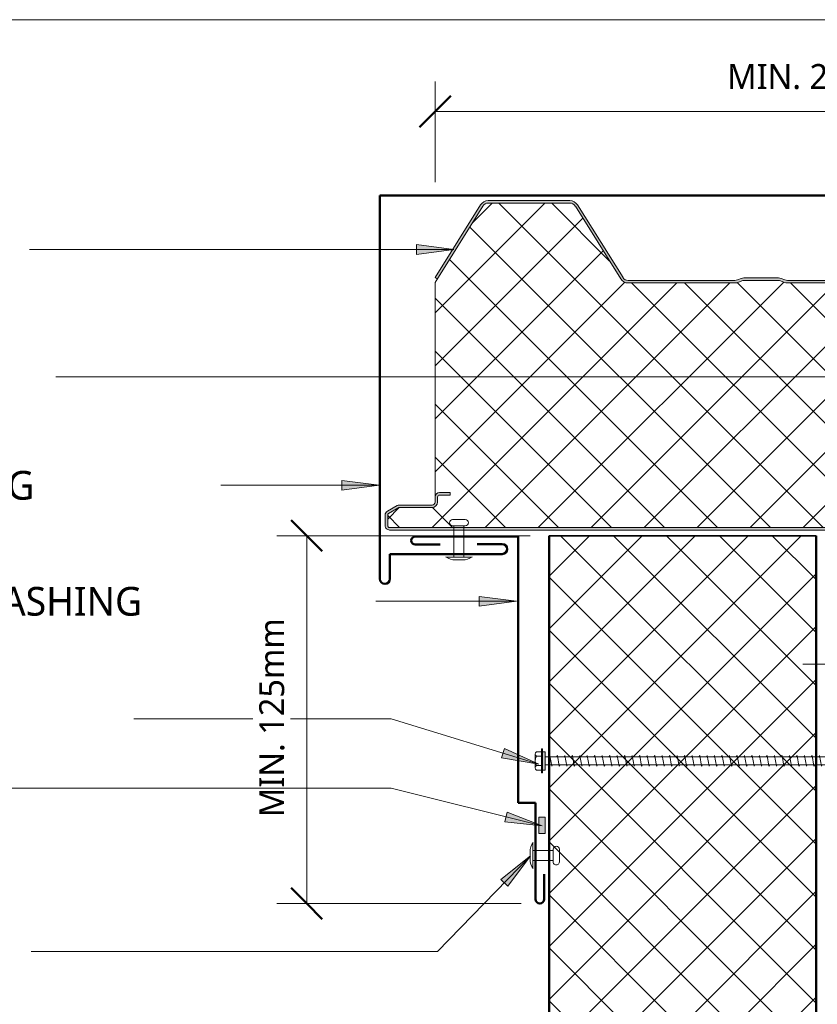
# Model space of a CAD drawing. Header units: millimetres. Extents: x -399 to 996, y 9 to 657.
# Tile 3 of 5: x -116 to 203, y 221 to 616. Entities that reach past the tile are written whole.
import ezdxf

# ---------------------------------------------------------------- set-up
doc = ezdxf.new("R2010")
doc.units = ezdxf.units.MM
for name, color, linetype, lineweight in [('A-ANNO-DIMS', 211, 'Continuous', 9), ('A-ANNO-DIMS-5', 211, 'Continuous', 9), ('A-DETL', 90, 'Continuous', 13), ('A-DETL-GENF', 92, 'Continuous', 13), ('G-ANNO-TEXT', 231, 'Continuous', 9)]:
    doc.layers.add(name, color=color, linetype=linetype, lineweight=lineweight)
doc.styles.add('Yu Gothic', font='Yu Gothic.ttf', dxfattribs={"height": 11.5})
doc.styles.add('Yu Gothic_1', font='Yu Gothic.ttf', dxfattribs={"height": 10})
doc.dimstyles.new('Diagonal_1', dxfattribs={"dimscale": 304.8, "dimtxt": 11.609035, "dimasz": 0.04101, "dimexe": 0.03937, "dimexo": 0.024606, "dimgap": 0.024606, "dimtad": 1, "dimdec": 0, "dimzin": 0, "dimdsep": 46, "dimtxsty": 'Yu Gothic_1', "dimblk1": 'OBLIQUE', "dimblk2": 'OBLIQUE', "dimsah": 1, "dimcen": 0.09, "dimazin": 0, "dimtfac": 1, "dimtdec": 4, "dimtix": 1, "dimtmove": 0, "dimatfit": 3, "dimfxl": 1, "dimtvp": 1, "dimtfill": 1, "dimtolj": 1, "dimtzin": 0, "dimarcsym": 2})

# ---------------------------------------------------------------- blocks, each defined once
blk = doc.blocks.new('Metecno RFw 1000 - FLAT FINISH - RFw 1000 100mm - FLAT-4181614-06  BARGE WITH PROFILED CLADDING2')
at = {"layer": 'A-DETL-GENF'}
h = blk.add_hatch(color=256, dxfattribs=at)
h.paths.add_polyline_path([(1009.62, 0), (53.69, 0), (53.69, -1), (1018.41, -1.03), (1018.77, -1.23), (1018.97, -1.59), (1019, -1.8), (1018.97, -6.17), (1018.77, -6.53), (1018.6, -6.65), (1014.54, -9), (1001.2, -9), (1000.63, -9.07), (1000.1, -9.29), (999.64, -9.64), (999.29, -10.1), (999.07, -10.63), (999, -11.2), (998.97, -13.41), (998.77, -13.76), (998.41, -13.97), (998.2, -14), (994, -14), (994, -15), (998.41, -14.97), (998.67, -14.94), (999.1, -14.76), (999.47, -14.47), (999.84, -13.89), (999.94, -13.67), (1000, -12.99), (1000.04, -10.89), (1000.16, -10.6), (1000.35, -10.35), (1000.6, -10.16), (1000.89, -10.04), (1001.2, -10), (1014.54, -9.97), (1014.79, -9.94), (1015.22, -9.76), (1019.1, -7.52), (1019.47, -7.23), (1019.84, -6.65), (1019.94, -6.43), (1020, -5.96), (1020, -1.8), (1019.9, -1.23), (1019.76, -0.9), (1019.47, -0.53), (1019, -0.2), (1018.6, -0.05), (1018.2, 0)])
h.paths.add_polyline_path([(879.95, -99), (879.19, -99.07), (878.46, -99.29), (876.68, -100), (862.07, -100), (860.28, -99.29), (859.55, -99.07), (858.79, -99), (815.95, -99), (815.19, -99.07), (814.46, -99.29), (812.68, -100), (798.07, -100), (796.28, -99.29), (795.55, -99.07), (794.79, -99), (752.04, -99), (751.18, -99.11), (750.39, -99.43), (749.69, -99.93), (749.15, -100.6), (730.91, -129.78), (730.5, -130.29), (729.97, -130.67), (729.36, -130.92), (728.71, -131), (696.04, -131), (695.38, -130.92), (694.77, -130.67), (694.25, -130.29), (693.83, -129.78), (675.59, -100.6), (675.05, -99.93), (674.36, -99.43), (673.56, -99.11), (672.71, -99), (629.95, -99), (629.19, -99.07), (628.46, -99.29), (626.68, -100), (612.07, -100), (610.28, -99.29), (609.55, -99.07), (608.79, -99), (565.95, -99), (565.19, -99.07), (564.46, -99.29), (562.68, -100), (548.07, -100), (546.28, -99.29), (545.55, -99.07), (544.79, -99), (502.04, -99), (501.18, -99.11), (500.39, -99.43), (499.69, -99.93), (499.15, -100.6), (480.91, -129.78), (480.5, -130.29), (479.97, -130.67), (479.36, -130.92), (478.71, -131), (446.04, -131), (445.38, -130.92), (444.77, -130.67), (444.25, -130.29), (443.83, -129.78), (425.59, -100.6), (425.05, -99.93), (424.36, -99.43), (423.56, -99.11), (422.71, -99), (379.95, -99), (379.19, -99.07), (378.46, -99.29), (376.68, -100), (362.07, -100), (360.28, -99.29), (359.55, -99.07), (358.79, -99), (315.95, -99), (315.19, -99.07), (314.46, -99.29), (312.68, -100), (298.07, -100), (296.28, -99.29), (295.55, -99.07), (294.79, -99), (252.04, -99), (251.18, -99.11), (250.39, -99.43), (249.69, -99.93), (249.15, -100.6), (230.91, -129.78), (230.5, -130.29), (229.97, -130.67), (229.36, -130.92), (228.71, -131), (196.04, -131), (195.38, -130.92), (194.77, -130.67), (194.25, -130.29), (193.83, -129.78), (175.59, -100.6), (175.05, -99.93), (174.36, -99.43), (173.56, -99.11), (172.71, -99), (129.95, -99), (129.07, -99.11), (128.46, -99.29), (126.68, -100), (112.07, -100), (110.28, -99.29), (109.55, -99.07), (108.79, -99), (65.95, -99), (65.19, -99.07), (64.46, -99.29), (62.68, -100), (53.69, -100), (53.69, -101), (62.86, -100.95), (63.41, -100.79), (65.38, -100.05), (65.95, -100), (109.36, -100.05), (110.28, -100.36), (111.88, -100.95), (112.45, -101), (126.86, -100.95), (127.41, -100.79), (129.38, -100.05), (129.95, -100), (172.71, -100), (173.31, -100.08), (173.87, -100.3), (174.36, -100.66), (174.74, -101.13), (192.98, -130.31), (193.56, -131.01), (194.29, -131.55), (195.13, -131.89), (196.04, -132), (228.71, -132), (229.61, -131.89), (230.45, -131.55), (231.26, -130.92), (231.76, -130.31), (250, -101.13), (250.39, -100.66), (250.87, -100.3), (251.43, -100.08), (252.04, -100), (295.36, -100.05), (296.28, -100.36), (297.88, -100.95), (298.45, -101), (312.86, -100.95), (313.41, -100.79), (315.38, -100.05), (315.95, -100), (359.36, -100.05), (360.28, -100.36), (361.88, -100.95), (362.45, -101), (376.86, -100.95), (377.41, -100.79), (379.38, -100.05), (379.95, -100), (422.71, -100), (423.31, -100.08), (423.87, -100.3), (424.36, -100.66), (424.74, -101.13), (442.98, -130.31), (443.56, -131.01), (444.29, -131.55), (445.13, -131.89), (446.04, -132), (478.71, -132), (479.61, -131.89), (480.5, -131.52), (481.2, -131), (481.76, -130.31), (500, -101.13), (500.39, -100.66), (500.87, -100.3), (501.43, -100.08), (502.04, -100), (545.36, -100.05), (546.28, -100.36), (547.88, -100.95), (548.45, -101), (562.86, -100.95), (563.41, -100.79), (565.38, -100.05), (565.95, -100), (609.36, -100.05), (610.28, -100.36), (611.88, -100.95), (612.45, -101), (626.86, -100.95), (627.41, -100.79), (629.38, -100.05), (629.95, -100), (672.71, -100), (673.31, -100.08), (673.87, -100.3), (674.36, -100.66), (674.74, -101.13), (692.98, -130.31), (693.56, -131.01), (694.29, -131.55), (695.13, -131.89), (696.04, -132), (728.71, -132), (729.61, -131.89), (730.45, -131.55), (731.2, -131), (731.76, -130.31), (750, -101.13), (750.39, -100.66), (750.87, -100.3), (751.43, -100.08), (752.04, -100), (795.36, -100.05), (796.28, -100.36), (797.88, -100.95), (798.45, -101), (812.86, -100.95), (813.41, -100.79), (815.38, -100.05), (815.95, -100), (859.36, -100.05), (860.28, -100.36), (861.88, -100.95), (862.45, -101), (876.86, -100.95), (877.41, -100.79), (879.38, -100.05), (879.95, -100), (922.71, -100), (923.31, -100.08), (923.87, -100.3), (924.36, -100.66), (924.74, -101.13), (942.98, -130.31), (943.56, -131.01), (944.29, -131.55), (945.13, -131.89), (946.04, -132), (978.71, -132), (979.61, -131.89), (980.45, -131.55), (981.19, -131.01), (981.76, -130.31), (1000, -101.13), (999.15, -100.6), (980.91, -129.78), (980.5, -130.29), (979.97, -130.67), (979.36, -130.92), (978.71, -131), (946.04, -131), (945.38, -130.92), (944.77, -130.67), (944.25, -130.29), (943.83, -129.78), (925.59, -100.6), (925.05, -99.93), (924.36, -99.43), (923.56, -99.11), (922.71, -99), (884.53, -99)])
h = blk.add_hatch(dxfattribs=at)
h.set_pattern_fill('FP_2', color=256, style=0, pattern_type=2)
h.set_pattern_definition([(225, (1050.084, 411.128), (10.6066, -10.6066), []), (315, (1050.084, 411.128), (10.6066, 10.6066), [])])
h.paths.add_polyline_path([(1018.2, -1), (53.69, -1), (53.69, -100), (62.68, -100), (64.46, -99.29), (65.19, -99.07), (65.95, -99), (108.79, -99), (109.55, -99.07), (110.28, -99.29), (112.07, -100), (126.68, -100), (128.46, -99.29), (129.19, -99.07), (129.95, -99), (172.71, -99), (173.56, -99.11), (174.36, -99.43), (175.05, -99.93), (175.59, -100.6), (193.83, -129.78), (194.25, -130.29), (194.77, -130.67), (195.38, -130.92), (196.04, -131), (228.71, -131), (229.36, -130.92), (229.97, -130.67), (230.5, -130.29), (230.91, -129.78), (249.15, -100.6), (249.69, -99.93), (250.39, -99.43), (251.18, -99.11), (252.04, -99), (294.79, -99), (295.55, -99.07), (296.28, -99.29), (298.07, -100), (312.68, -100), (314.46, -99.29), (315.19, -99.07), (315.95, -99), (358.79, -99), (359.55, -99.07), (360.28, -99.29), (362.07, -100), (376.68, -100), (378.46, -99.29), (379.19, -99.07), (379.95, -99), (422.71, -99), (423.56, -99.11), (424.36, -99.43), (425.05, -99.93), (425.59, -100.6), (443.83, -129.78), (444.25, -130.29), (444.77, -130.67), (445.38, -130.92), (446.04, -131), (478.71, -131), (479.36, -130.92), (479.97, -130.67), (480.5, -130.29), (480.91, -129.78), (499.15, -100.6), (499.69, -99.93), (500.39, -99.43), (501.18, -99.11), (502.04, -99), (544.79, -99), (545.55, -99.07), (546.28, -99.29), (548.07, -100), (562.68, -100), (564.46, -99.29), (565.19, -99.07), (565.95, -99), (608.79, -99), (609.55, -99.07), (610.28, -99.29), (612.07, -100), (626.68, -100), (628.46, -99.29), (629.19, -99.07), (629.95, -99), (672.71, -99), (673.56, -99.11), (674.36, -99.43), (675.05, -99.93), (675.59, -100.6), (693.83, -129.78), (694.25, -130.29), (694.77, -130.67), (695.38, -130.92), (696.04, -131), (728.71, -131), (729.36, -130.92), (729.97, -130.67), (730.5, -130.29), (730.91, -129.78), (749.15, -100.6), (749.69, -99.93), (750.39, -99.43), (751.18, -99.11), (752.04, -99), (794.79, -99), (795.55, -99.07), (796.28, -99.29), (798.07, -100), (812.68, -100), (814.46, -99.29), (815.19, -99.07), (815.95, -99), (858.79, -99), (859.55, -99.07), (860.28, -99.29), (862.07, -100), (876.68, -100), (878.46, -99.29), (879.19, -99.07), (879.95, -99), (922.71, -99), (923.56, -99.11), (924.36, -99.43), (925.05, -99.93), (925.59, -100.6), (943.83, -129.78), (944.25, -130.29), (944.77, -130.67), (945.38, -130.92), (946.04, -131), (978.71, -131), (979.36, -130.92), (979.97, -130.67), (980.5, -130.29), (980.91, -129.78), (1000, -99.24), (1000, -13.2), (999.94, -13.67), (999.76, -14.1), (999.47, -14.47), (999.1, -14.76), (998.67, -14.94), (998.2, -15), (994, -15), (994, -14), (998.41, -13.97), (998.77, -13.76), (998.89, -13.6), (999, -12.99), (999, -11.2), (999.07, -10.63), (999.29, -10.1), (999.64, -9.64), (1000.1, -9.29), (1000.63, -9.07), (1001.2, -9), (1014.54, -9), (1018.77, -6.53), (1018.89, -6.36), (1019, -5.96), (1019, -1.8), (1018.89, -1.4), (1018.6, -1.11), (1018.41, -1.03)])
for p, q in [((1018.2, 0), (53.69, 0)), ((1018.2, -1), (53.69, -1)), ((1019, -5.96), (1019, -1.8)), ((1020, -5.96), (1020, -1.8)), ((1014.54, -9), (1018.6, -6.65)), ((1015.22, -9.76), (1019.1, -7.52)), ((999, -13.2), (999, -11.2)), ((1000, -13.2), (1000, -11.2)), ((1001.2, -9), (1014.54, -9)), ((1001.2, -10), (1014.32, -10)), ((994, -15), (994, -14)), ((994, -14), (998.2, -14)), ((998.2, -15), (994, -15)), ((1000, -99.24), (1000, -13.2)), ((815.95, -99), (858.79, -99)), ((815.95, -100), (858.79, -100)), ((859.91, -100.21), (861.34, -100.79)), ((860.28, -99.29), (862.07, -100)), ((862.07, -100), (876.68, -100)), ((862.45, -101), (876.29, -101)), ((876.68, -100), (878.46, -99.29)), ((877.41, -100.79), (878.84, -100.21)), ((879.95, -99), (922.71, -99)), ((879.95, -100), (922.71, -100)), ((924.74, -101.13), (942.98, -130.31)), ((925.59, -100.6), (943.83, -129.78)), ((980.91, -129.78), (1000, -99.24)), ((981.76, -130.31), (1000, -101.13)), ((1000, -101.13), (999.15, -100.6)), ((946.04, -131), (978.71, -131)), ((946.04, -132), (978.71, -132))]:
    blk.add_line(p, q, dxfattribs=at)
for centre, radius, start, end in [((1018.2, -1.8), 1.8, 360, 90), ((1018.2, -1.8), 0.8, 360, 90), ((1018.2, -1.8), 0.8, 360, 30), ((1018.2, -5.96), 0.8, 300, 0), ((1018.2, -5.96), 0.8, 330, 0), ((1018.2, -5.96), 1.8, 300, 360), ((1001.2, -11.2), 2.2, 90, 180), ((1001.2, -11.2), 1.2, 90, 180), ((1014.32, -8.2), 1.8, 270, 300), ((998.2, -13.2), 1.8, 270, 360), ((998.2, -13.2), 0.8, 270, 0), ((998.2, -13.2), 0.8, 330, 0), ((858.79, -103), 4, 68.1986, 90), ((858.79, -103), 3, 68.1986, 90), ((862.45, -98), 3, 248.1986, 270), ((876.29, -98), 3, 270, 291.8014), ((879.95, -103), 4, 90, 111.8014), ((879.95, -103), 3, 90, 111.8014), ((922.71, -102.4), 3.4, 32.0054, 90), ((922.71, -102.4), 2.4, 32.0054, 90), ((946.04, -128.4), 2.6, 212.0054, 270), ((978.71, -128.4), 2.6, 270, 327.9946), ((946.04, -128.4), 3.6, 212.0054, 270), ((978.71, -128.4), 3.6, 270, 327.9946)]:
    blk.add_arc(centre, radius, start, end, dxfattribs=at)
blk = doc.blocks.new('TEK Screw - TEK Screw-4849011-06  BARGE WITH PROFILED CLADDING2')
at = {"layer": 'A-DETL-GENF'}
blk.add_hatch(color=256, dxfattribs=at).paths.add_polyline_path([(-3.67, 0), (3.67, 0), (3.67, 1), (-3.67, 1)])
for p, q in [((-2.76, 3.97), (2.76, 3.97)), ((4.79, 1.5), (-4.79, 1.5)), ((-4.79, 1.5), (-4.79, 1)), ((-3.67, 1), (-4.79, 1)), ((-3.67, 1.5), (-3.67, 3.47)), ((3.67, 1), (-3.67, 1)), ((-3.67, 1), (-3.67, 0)), ((-3.67, 0), (3.67, 0)), ((-1.85, 1.5), (-1.85, 3.47)), ((-1.6, 0), (-1.6, -135.1)), ((1.6, -135.1), (1.6, 0)), ((1.85, 1.5), (1.85, 3.47)), ((3.67, 1.5), (3.67, 3.47)), ((4.79, 1), (3.67, 1)), ((3.67, 0), (3.67, 1)), ((4.79, 1), (4.79, 1.5)), ((2.17, -1.91), (-2.17, -2.67)), ((-2.17, -2.67), (-1.6, -3)), ((1.6, -1.58), (2.17, -1.91)), ((2.17, -4.91), (-2.17, -5.67)), ((-2.17, -5.67), (-1.6, -6)), ((1.6, -4.58), (2.17, -4.91)), ((1.6, -7.58), (2.17, -7.91)), ((2.17, -7.91), (-2.17, -8.67)), ((-2.17, -8.67), (-1.6, -9)), ((2.17, -10.91), (-2.17, -11.67)), ((-2.17, -11.67), (-1.6, -12)), ((1.6, -10.58), (2.17, -10.91)), ((2.17, -13.91), (-2.17, -14.67)), ((-2.17, -14.67), (-1.6, -15)), ((1.6, -13.58), (2.17, -13.91)), ((2.17, -16.91), (-2.17, -17.67)), ((-2.17, -17.67), (-1.6, -18)), ((1.6, -16.58), (2.17, -16.91)), ((1.6, -19.58), (2.17, -19.91)), ((2.17, -19.91), (-2.17, -20.67)), ((-2.17, -20.67), (-1.6, -21)), ((2.17, -22.91), (-2.17, -23.67)), ((-2.17, -23.67), (-1.6, -24)), ((1.6, -22.58), (2.17, -22.91)), ((2.17, -25.91), (-2.17, -26.67)), ((-2.17, -26.67), (-1.6, -27)), ((1.6, -25.58), (2.17, -25.91)), ((2.17, -28.91), (-2.17, -29.67)), ((-2.17, -29.67), (-1.6, -30)), ((1.6, -28.58), (2.17, -28.91)), ((2.17, -31.91), (-2.17, -32.67)), ((-2.17, -32.67), (-1.6, -33)), ((2.17, -34.91), (-2.17, -35.67)), ((1.6, -31.58), (2.17, -31.91)), ((1.6, -34.58), (2.17, -34.91)), ((-2.17, -35.67), (-1.6, -36)), ((2.17, -37.91), (-2.17, -38.67)), ((-2.17, -38.67), (-1.6, -39)), ((1.6, -37.58), (2.17, -37.91)), ((2.17, -40.91), (-2.17, -41.67)), ((-2.17, -41.67), (-1.6, -42)), ((1.6, -40.58), (2.17, -40.91)), ((2.17, -43.91), (-2.17, -44.67)), ((-2.17, -44.67), (-1.6, -45)), ((2.17, -46.91), (-2.17, -47.67)), ((1.6, -43.58), (2.17, -43.91)), ((1.6, -46.58), (2.17, -46.91)), ((-2.17, -47.67), (-1.6, -48)), ((2.17, -49.91), (-2.17, -50.67)), ((-2.17, -50.67), (-1.6, -51)), ((1.6, -49.58), (2.17, -49.91)), ((2.17, -52.91), (-2.17, -53.67)), ((-2.17, -53.67), (-1.6, -54)), ((1.6, -52.58), (2.17, -52.91)), ((2.17, -55.91), (-2.17, -56.67)), ((-2.17, -56.67), (-1.6, -57)), ((2.17, -58.91), (-2.17, -59.67)), ((1.6, -55.58), (2.17, -55.91)), ((1.6, -58.58), (2.17, -58.91)), ((-2.17, -59.67), (-1.6, -60)), ((2.17, -61.91), (-2.17, -62.67)), ((-2.17, -62.67), (-1.6, -63)), ((1.6, -61.58), (2.17, -61.91)), ((2.17, -64.91), (-2.17, -65.67)), ((-2.17, -65.67), (-1.6, -66)), ((1.6, -64.58), (2.17, -64.91)), ((2.17, -67.91), (-2.17, -68.67)), ((-2.17, -68.67), (-1.6, -69)), ((2.17, -70.91), (-2.17, -71.67)), ((1.6, -67.58), (2.17, -67.91)), ((1.6, -70.58), (2.17, -70.91)), ((-2.17, -71.67), (-1.6, -72)), ((2.17, -73.91), (-2.17, -74.67)), ((-2.17, -74.67), (-1.6, -75)), ((1.6, -73.58), (2.17, -73.91)), ((2.17, -76.91), (-2.17, -77.67)), ((-2.17, -77.67), (-1.6, -78)), ((1.6, -76.58), (2.17, -76.91)), ((2.17, -79.91), (-2.17, -80.67)), ((-2.17, -80.67), (-1.6, -81)), ((1.6, -79.58), (2.17, -79.91)), ((1.6, -82.58), (2.17, -82.91)), ((2.17, -82.91), (-2.17, -83.67)), ((-2.17, -83.67), (-1.6, -84)), ((2.17, -85.91), (-2.17, -86.67)), ((-2.17, -86.67), (-1.6, -87)), ((1.6, -85.58), (2.17, -85.91)), ((2.17, -88.91), (-2.17, -89.67)), ((-2.17, -89.67), (-1.6, -90)), ((1.6, -88.58), (2.17, -88.91)), ((2.17, -91.91), (-2.17, -92.67)), ((-2.17, -92.67), (-1.6, -93)), ((1.6, -91.58), (2.17, -91.91)), ((1.6, -94.58), (2.17, -94.91)), ((2.17, -94.91), (-2.17, -95.67)), ((-2.17, -95.67), (-1.6, -96)), ((2.17, -97.91), (-2.17, -98.67)), ((1.6, -97.58), (2.17, -97.91)), ((-2.17, -98.67), (-1.6, -99)), ((2.17, -100.91), (-2.17, -101.67)), ((-2.17, -101.67), (-1.6, -102)), ((1.6, -100.58), (2.17, -100.91)), ((2.17, -103.91), (-2.17, -104.67)), ((-2.17, -104.67), (-1.6, -105)), ((1.6, -103.58), (2.17, -103.91)), ((2.17, -106.91), (-2.17, -107.67)), ((-2.17, -107.67), (-1.6, -108)), ((2.17, -109.91), (-2.17, -110.67)), ((1.6, -106.58), (2.17, -106.91)), ((1.6, -109.58), (2.17, -109.91)), ((-2.17, -110.67), (-1.6, -111)), ((2.17, -112.91), (-2.17, -113.67)), ((-2.17, -113.67), (-1.6, -114)), ((1.6, -112.58), (2.17, -112.91)), ((2.17, -115.91), (-2.17, -116.67)), ((-2.17, -116.67), (-1.6, -117)), ((1.6, -115.58), (2.17, -115.91)), ((2.17, -118.91), (-2.17, -119.67)), ((-2.17, -119.67), (-1.6, -120)), ((2.17, -121.91), (-2.17, -122.67)), ((1.6, -118.58), (2.17, -118.91)), ((1.6, -121.58), (2.17, -121.91)), ((-2.17, -122.67), (-1.6, -123)), ((2.17, -124.91), (-2.17, -125.67)), ((-2.17, -125.67), (-1.6, -126)), ((1.6, -124.58), (2.17, -124.91)), ((2.17, -127.91), (-2.17, -128.67)), ((-2.17, -128.67), (-1.6, -129)), ((1.6, -127.58), (2.17, -127.91)), ((2.17, -130.91), (-2.17, -131.67)), ((-2.17, -131.67), (-1.6, -132)), ((2.17, -133.91), (-2.17, -134.67)), ((1.6, -130.58), (2.17, -130.91)), ((1.6, -133.58), (2.17, -133.91)), ((-2.17, -134.67), (-1.6, -135)), ((-1.28, -135.41), (-1.6, -135.1)), ((-1.28, -138.63), (-1.28, -135.41)), ((-1.28, -138.63), (-0.56, -135.75)), ((0, -140.16), (1.28, -135.41)), ((1.28, -135.41), (1.6, -135.1)), ((1.28, -138.63), (1.28, -135.41)), ((-1.28, -138.63), (0, -140.16)), ((1.28, -138.63), (0, -140.16))]:
    blk.add_line(p, q, dxfattribs=at)
for centre, radius, start, end in [((-2.76, 2.9), 1.08, 32.3801, 147.6199), ((0, 0.31), 3.67, 59.7274, 120.2726), ((2.76, 2.9), 1.08, 32.3801, 147.6199), ((0.49, -136.29), 1.18, 48.2394, 152.9362)]:
    blk.add_arc(centre, radius, start, end, dxfattribs=at)
blk = doc.blocks.new('Pop Rivets2 - Rivet-4185984-06  BARGE WITH PROFILED CLADDING2')
at = {"layer": 'A-DETL-GENF'}
for p, q in [((5.24, 0), (-5.24, 0)), ((-2, -12.49), (-2, 0)), ((-1.5, 1.16), (1.5, 1.16)), ((2, -12.49), (2, 0)), ((2.53, -12.49), (-2.53, -12.49)), ((-2.53, -14.99), (2.53, -14.99))]:
    blk.add_line(p, q, dxfattribs=at)
for centre, radius, start, end in [((-1.5, -5.47), 6.62, 90, 124.3637), ((1.5, -5.47), 6.62, 55.6363, 90), ((-2.53, -13.74), 1.25, 90, 270), ((2.53, -13.74), 1.25, 270, 90)]:
    blk.add_arc(centre, radius, start, end, dxfattribs=at)
blk = doc.blocks.new('Line Fixing - Rivet-4900006-06  BARGE WITH PROFILED CLADDING2')
at = {"layer": 'A-DETL-GENF'}
blk.add_line((0, -10.61), (0, 0), dxfattribs=at)
blk = doc.blocks.new('Pop Rivets2 - Rivet-4846527-06  BARGE WITH PROFILED CLADDING2')
at = {"layer": 'A-DETL-GENF'}
for p, q in [((-2.53, 10.58), (2.53, 10.58)), ((2.53, 8.08), (-2.53, 8.08)), ((-2, 8.08), (-2, 0)), ((2, 8.08), (2, 0)), ((5.24, 0), (-5.24, 0)), ((-1.5, -1.16), (1.5, -1.16))]:
    blk.add_line(p, q, dxfattribs=at)
for centre, radius, start, end in [((-2.53, 9.33), 1.25, 90, 270), ((2.53, 9.33), 1.25, 270, 90), ((-1.5, 5.47), 6.62, 235.6363, 270), ((1.5, 5.47), 6.62, 270, 304.3637)]:
    blk.add_arc(centre, radius, start, end, dxfattribs=at)
blk = doc.blocks.new('DIMBLOCK2-06  BARGE WITH PROFILED CLADDING2')
at = {"layer": 'A-ANNO-DIMS-5'}
for p, q in [((50.08, 578.82), (50.08, 590.82)), ((358.58, 578.82), (358.58, 590.82)), ((50.08, 578.82), (358.58, 578.82)), ((50.08, 578.82), (50.08, 550.58)), ((358.58, 578.82), (358.58, 552.7))]:
    blk.add_line(p, q, dxfattribs=at)
at = {"layer": 'A-ANNO-DIMS-5', "lineweight": 50}
for p, q in [((50.08, 578.82), (56.33, 585.07)), ((358.58, 578.82), (364.83, 585.07)), ((50.08, 578.82), (43.83, 572.57)), ((358.58, 578.82), (352.33, 572.57))]:
    blk.add_line(p, q, dxfattribs=at)
at = {"layer": 'A-ANNO-DIMS-5', "color": 0, "insert": (167.03, 597.86), "char_height": 10, "width": 89.5261, "attachment_point": 1, "line_spacing_factor": 1.024327, "style": 'Yu Gothic_1', "bg_fill": 3, "box_fill_scale": 1.25, "bg_fill_color": 9, "bg_fill_true_color": 13158600, "bg_fill_transparency": 0}
blk.add_mtext('MIN. 2 RIBS', dxfattribs=at)
blk = doc.blocks.new('_Oblique')
at = {"color": 0, "linetype": 'ByBlock', "lineweight": -2}
blk.add_line((-0.5, -0.5), (0.5, 0.5), dxfattribs=at)
blk = doc.blocks.new('DIMBLOCK3-06  BARGE WITH PROFILED CLADDING2')
at = {"layer": 'A-ANNO-DIMS-5', "lineweight": 50}
for p, q in [((-1.34, 408.85), (-7.59, 415.1)), ((-1.34, 408.85), (4.91, 402.6)), ((-1.34, 261.43), (-7.59, 267.68)), ((-1.34, 261.43), (4.91, 255.18))]:
    blk.add_line(p, q, dxfattribs=at)
at = {"layer": 'A-ANNO-DIMS-5'}
for p, q in [((-1.34, 408.85), (-13.34, 408.85)), ((-1.34, 261.43), (-1.34, 408.85)), ((-1.34, 408.85), (88.2, 408.85)), ((-1.34, 261.43), (-13.34, 261.43)), ((-1.34, 261.43), (84.52, 261.43))]:
    blk.add_line(p, q, dxfattribs=at)
at = {"layer": 'A-ANNO-DIMS-5', "color": 0, "insert": (-20.38, 296.05), "char_height": 10, "width": 93.8283, "attachment_point": 1, "rotation": 90, "line_spacing_factor": 1.024327, "style": 'Yu Gothic_1', "bg_fill": 3, "box_fill_scale": 1.25, "bg_fill_color": 9, "bg_fill_true_color": 13158600, "bg_fill_transparency": 0}
blk.add_mtext('MIN. 125mm', dxfattribs=at)

msp = doc.modelspace()

# ---------------------------------------------------------------- hatches: boundary and pattern name
at = {"layer": 'A-DETL-GENF'}
h = msp.add_hatch(dxfattribs=at)
h.set_pattern_fill('FP_1', color=253, style=0, pattern_type=2)
h.set_pattern_definition([(45, (0, 0), (-10.6066, 10.6066), []), (135, (0, 0), (-10.6066, -10.6066), [])])
h.paths.add_polyline_path([(95.7, 8.72), (202.7, 8.72), (202.7, 408.85), (95.7, 408.85), (95.7, 146.44)])
msp.add_hatch(color=10, dxfattribs=at).paths.add_polyline_path([(94.23, 289.49), (94.23, 296.08), (91.68, 296.08), (91.68, 289.49)])
at = {"layer": 'G-ANNO-TEXT'}
for points in [[(57.58, 523.53), (42.58, 525.5), (42.58, 521.55)], [(27.73, 429.05), (12.73, 431.03), (12.73, 427.08)], [(82.68, 382.57), (67.68, 384.55), (67.68, 380.6)], [(91.63, 317.27), (77.87, 323.56), (76.71, 319.79)]]:
    msp.add_hatch(color=7, dxfattribs=at).paths.add_polyline_path(points)

# ---------------------------------------------------------------- linework, layer by layer
at = {"layer": 'A-DETL', "lineweight": 50}
for p, q in [((27.97, 545.2), (358.58, 545.2)), ((27.97, 545.2), (27.97, 391.51)), ((83.38, 408.52), (42.13, 408.52)), ((83.38, 301.78), (83.38, 408.52)), ((95.7, 408.85), (95.7, 8.72)), ((202.7, 8.72), (202.7, 408.85)), ((42.13, 405.31), (52.13, 405.31)), ((76.97, 405.51), (66.97, 405.51)), ((31.97, 391.51), (31.97, 401.51)), ((31.97, 401.51), (76.97, 401.51)), ((83.38, 301.78), (90.25, 301.78)), ((90.25, 301.78), (90.25, 263.2)), ((93.78, 263.2), (93.78, 273.2))]:
    msp.add_line(p, q, dxfattribs=at)
at = {"layer": 'A-DETL'}
for p, q in [((202.7, 408.85), (95.7, 408.85)), ((91.68, 296.08), (91.68, 289.49)), ((94.23, 296.08), (91.68, 296.08)), ((94.23, 289.49), (94.23, 296.08)), ((91.68, 289.49), (94.23, 289.49))]:
    msp.add_line(p, q, dxfattribs=at)
at = {"layer": 'A-DETL', "lineweight": 35}
msp.add_line((95.7, 408.85), (202.7, 408.85), dxfattribs=at)
at = {"layer": 'A-DETL', "lineweight": 50}
for centre, radius, start, end in [((42.13, 406.91), 1.6, 90, 270), ((76.97, 403.51), 2, 270, 90), ((29.97, 391.51), 2, 180, 360), ((92.02, 263.2), 1.76, 180, 0)]:
    msp.add_arc(centre, radius, start, end, dxfattribs=at)
at = {"layer": 'G-ANNO-TEXT', "color": 7}
for p, q in [((306.75, 615.63), (-143.49, 615.63)), ((57.58, 523.53), (42.58, 525.5)), ((42.58, 525.5), (42.58, 521.55)), ((-112.27, 523.53), (-112.39, 523.53)), ((57.58, 523.53), (-112.27, 523.53)), ((42.58, 521.55), (57.58, 523.53)), ((-71.43, 472.48), (-101.81, 472.48)), ((236.52, 472.48), (-71.43, 472.48)), ((27.73, 429.05), (12.73, 431.03)), ((12.73, 431.03), (12.73, 427.08)), ((-85.1, 429.05), (-91.55, 429.05)), ((27.73, 429.05), (-85.1, 429.05)), ((12.73, 427.08), (27.73, 429.05)), ((82.68, 382.57), (67.68, 384.55)), ((67.68, 384.55), (67.68, 380.6)), ((-39.98, 382.57), (-40.29, 382.57)), ((82.68, 382.57), (-39.98, 382.57)), ((67.68, 380.6), (82.68, 382.57)), ((32.49, 335.45), (-70.54, 335.45)), ((91.63, 317.27), (32.49, 335.45)), ((77.87, 323.56), (76.71, 319.79)), ((91.63, 317.27), (77.87, 323.56)), ((76.71, 319.79), (91.63, 317.27)), ((-83.63, 242.22), (-111.73, 242.22)), ((51.06, 242.22), (-83.63, 242.22))]:
    msp.add_line(p, q, dxfattribs=at)

# ---------------------------------------------------------------- block references
at = {"layer": 'A-DETL-GENF'}
for name, p, rotation in [('Metecno RFw 1000 - FLAT FINISH - RFw 1000 100mm - FLAT-4181614-06  BARGE WITH PROFILED CLADDING2', (1050.08, 411.13), 180), ('Pop Rivets2 - Rivet-4185984-06  BARGE WITH PROFILED CLADDING2', (59.64, 400.31), 180), ('Line Fixing - Rivet-4900006-06  BARGE WITH PROFILED CLADDING2', (207.93, 357.36), 269.9999999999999), ('TEK Screw - TEK Screw-4849011-06  BARGE WITH PROFILED CLADDING2', (94.14, 318.6), 90.00000000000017), ('Pop Rivets2 - Rivet-4846527-06  BARGE WITH PROFILED CLADDING2', (89.29, 280.67), 269.9999999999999)]:
    msp.add_blockref(name, p, dxfattribs=dict(at, rotation=rotation))

# ---------------------------------------------------------------- texts
at = {"layer": 'G-ANNO-TEXT', "color": 7, "char_height": 11.5, "attachment_point": 1, "style": 'Yu Gothic', "bg_fill": 3, "box_fill_scale": 1.25, "bg_fill_color": 9, "bg_fill_true_color": 13158600, "bg_fill_transparency": 0}
for s, insert, width in [('PRE-FINISHED 0.55mm BARGE FLASHING', (-399.04, 434.8), 360.3585), ('PRE-FINISHED 0.55mm COLORSTEEL FLASHING ', (-399.04, 388.32), 422.4893)]:
    msp.add_mtext(s, dxfattribs=dict(at, insert=insert, width=width))

# ---------------------------------------------------------------- next in the draw order: dimensions: what is measured, and where the dimension line sits
at = {"layer": 'A-ANNO-DIMS'}
dim = msp.add_linear_dim(base=(358.58, 578.82), p1=(50.08, 543.08), p2=(358.58, 545.2), text='MIN. 2 RIBS', dimstyle='Diagonal_1', override={"dimpost": '<>', "dimfxl": 308.501053}, dxfattribs=at)
dim.commit()
dim.dimension.update_dxf_attribs({"geometry": 'DIMBLOCK2-06  BARGE WITH PROFILED CLADDING2', "text_midpoint": (204.33, 591.36)})
dim = msp.add_linear_dim(base=(-1.34, 408.85), p1=(92.02, 261.43), p2=(95.7, 408.85), angle=90, text='MIN. 125mm', dimstyle='Diagonal_1', override={"dimpost": '<>', "dimfxl": 147.465401}, dxfattribs=at)
dim.commit()
dim.dimension.update_dxf_attribs({"geometry": 'DIMBLOCK3-06  BARGE WITH PROFILED CLADDING2', "text_midpoint": (-13.84, 335.14)})

# ---------------------------------------------------------------- next in the draw order: hatches: boundary and pattern name
at = {"layer": 'G-ANNO-TEXT'}
for points in [[(92.98, 292.52), (78.91, 298.08), (77.95, 294.25)], [(88.3, 280.5), (76.43, 271.13), (79.26, 268.37)]]:
    msp.add_hatch(color=7, dxfattribs=at).paths.add_polyline_path(points)

# ---------------------------------------------------------------- next in the draw order: linework, layer by layer
at = {"layer": 'G-ANNO-TEXT', "color": 7}
for p, q in [((32.49, 307.69), (-274.43, 307.69)), ((92.98, 292.52), (32.49, 307.69)), ((78.91, 298.08), (77.95, 294.25)), ((92.98, 292.52), (78.91, 298.08)), ((77.95, 294.25), (92.98, 292.52)), ((88.3, 280.5), (51.06, 242.22)), ((88.3, 280.5), (76.43, 271.13)), ((79.26, 268.37), (88.3, 280.5)), ((76.43, 271.13), (79.26, 268.37))]:
    msp.add_line(p, q, dxfattribs=at)

doc.saveas('drawing.dxf')
